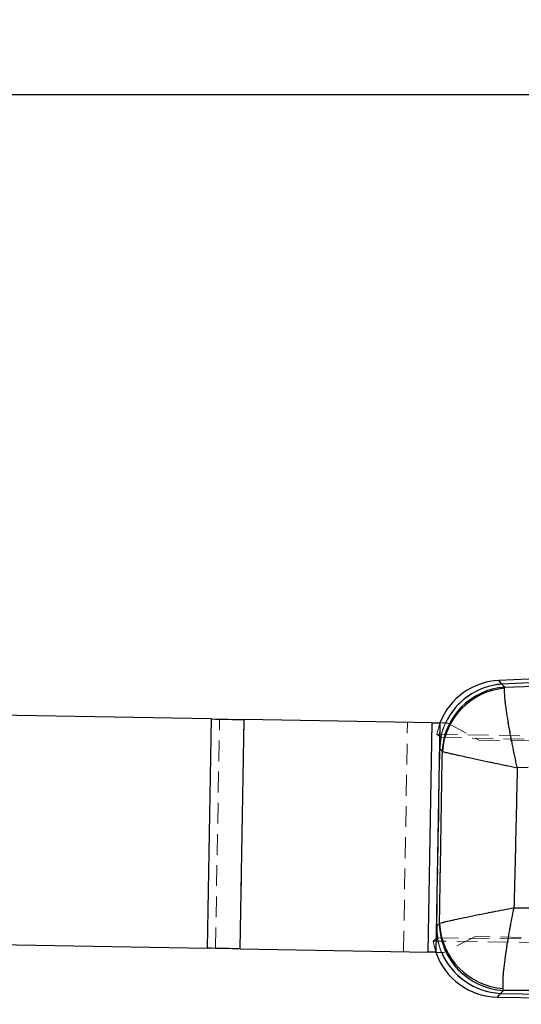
# Model space of a CAD drawing. Header units: millimetres. Extents: x 31 to 337, y 71 to 279.
# Tile 6 of 28: x 203 to 233, y 218 to 279. Entities that reach past the tile are written whole.
import ezdxf

# ---------------------------------------------------------------- set-up
doc = ezdxf.new("R2010")
doc.units = ezdxf.units.MM
doc.linetypes.add('HIDDEN', pattern=[1.905, 1.27, -0.635])
doc.layers.add('FORMATO', color=179, linetype='Continuous')
doc.styles.add('SLDTEXTSTYLE0', font='TXT', dxfattribs={"width": 0.75})
doc.dimstyles.new('SLDDIMSTYLE5', dxfattribs={"dimtxt": 3.5, "dimasz": 3.302, "dimexe": 0, "dimexo": 0.0625, "dimgap": 0.875, "dimtad": 1, "dimdec": 0, "dimrnd": 1e-09, "dimzin": 12, "dimdsep": 46, "dimtxsty": 'SLDTEXTSTYLE0', "dimsah": 1, "dimcen": 0.09, "dimadec": 0, "dimazin": 3, "dimtfac": 1, "dimtdec": 0, "dimtofl": 0, "dimtmove": 0, "dimatfit": 3, "dimfxl": 0, "dimfrac": 2, "dimtolj": 1, "dimtzin": 12, "dimarcsym": 0})

# ---------------------------------------------------------------- blocks, each defined once
blk = doc.blocks.new('_D_6')
at = {"layer": 'FORMATO'}
for p, q in [((47.912, 231.26), (47.912, 275.003)), ((288.749, 228.035), (288.749, 275.003)), ((47.912, 274.003), (288.749, 274.003))]:
    blk.add_line(p, q, dxfattribs=at)
for points in [[(47.912, 274.003), (51.214, 273.495), (51.214, 274.511)], [(288.749, 274.003), (285.447, 274.511), (285.447, 273.495)]]:
    blk.add_solid(points, dxfattribs=at)
at = {"layer": 'FORMATO', "insert": (154.078, 278.515), "char_height": 3.5, "attachment_point": 1, "style": 'SLDTEXTSTYLE0'}
blk.add_mtext('241', dxfattribs=at)

msp = doc.modelspace()

# ---------------------------------------------------------------- linework, layer by layer
at = {"color": 7, "linetype": 'Continuous', "lineweight": 25}
for p, q in [((266.1858, 239.7308), (232.0802, 238.2279)), ((266.1959, 239.5003), (232.2493, 238.0045)), ((232.4298, 237.829), (265.942, 238.8321)), ((232.2498, 238.004), (232.4298, 237.829)), ((232.4217, 237.7544), (232.4298, 237.829)), ((214.5096, 235.8763), (135.2804, 237.2592)), ((214.2652, 221.8784), (214.5096, 235.8763)), ((216.2649, 221.8435), (216.5092, 235.8414)), ((227.9912, 235.641), (216.5092, 235.8414)), ((227.7469, 221.6431), (227.9912, 235.641)), ((228.2468, 221.6344), (228.4911, 235.6322)), ((228.8521, 235.6259), (228.4911, 235.6322)), ((228.6203, 233.8897), (228.6081, 233.9042)), ((233.8613, 232.9239), (233.1973, 232.8998)), ((135.036, 223.2614), (214.2652, 221.8784)), ((228.431, 223.3751), (228.4493, 223.3978)), ((216.2649, 221.8435), (227.7469, 221.6431)), ((228.2468, 221.6344), (228.6085, 221.6281)), ((231.9923, 218.8928), (257.101, 218.4546)), ((232.359, 219.3076), (232.1659, 219.1212)), ((232.1659, 219.1212), (257.1051, 218.6858)), ((232.359, 219.3076), (232.3408, 219.4215))]:
    msp.add_line(p, q, dxfattribs=at)
at = {"color": 7, "linetype": 'HIDDEN', "lineweight": 18}
for p, q in [((266.1959, 239.5003), (232.2493, 238.0045)), ((232.4298, 237.829), (265.942, 238.8321)), ((232.2498, 238.004), (232.4298, 237.829)), ((232.4217, 237.7544), (232.4298, 237.829)), ((214.2652, 221.8784), (214.5096, 235.8763)), ((214.7651, 221.8697), (215.0095, 235.8676)), ((216.5092, 235.8414), (216.2649, 221.8435)), ((226.2471, 221.6693), (226.4914, 235.6671)), ((227.9912, 235.641), (227.7469, 221.6431)), ((228.2468, 221.6344), (228.4911, 235.6322)), ((228.9506, 235.6242), (228.8521, 235.6259)), ((228.9506, 235.6242), (230.8538, 234.5909)), ((228.5165, 234.7579), (228.2752, 234.9548)), ((228.2752, 234.9548), (273.4256, 233.9701)), ((228.5172, 234.7577), (228.5165, 234.7579)), ((228.5409, 234.7485), (273.8526, 233.7741)), ((230.8538, 234.5909), (269.8479, 233.9102)), ((228.4668, 234.0416), (228.278, 223.2273)), ((228.6081, 233.9042), (228.4668, 234.0416)), ((228.4898, 234.0192), (228.4668, 234.0416)), ((228.6203, 233.8897), (228.6081, 233.9042)), ((233.8613, 232.9239), (233.1973, 232.8998)), ((228.278, 223.2273), (228.431, 223.3751)), ((228.278, 223.2273), (228.3019, 223.2503)), ((228.431, 223.3751), (228.4493, 223.3978)), ((228.0528, 222.3189), (228.3047, 222.5079)), ((228.3276, 222.5158), (282.287, 221.7924)), ((230.6444, 222.5927), (228.7063, 221.6264)), ((269.6385, 221.912), (230.6444, 222.5927)), ((282.1977, 221.6096), (228.0528, 222.3189)), ((228.2228, 221.6348), (228.0529, 222.3188)), ((228.6085, 221.6281), (228.7063, 221.6264)), ((232.359, 219.3076), (232.1659, 219.1212)), ((232.1659, 219.1212), (257.1051, 218.6858)), ((232.359, 219.3076), (232.3408, 219.4215))]:
    msp.add_line(p, q, dxfattribs=at)
at = {"color": 8, "linetype": 'Continuous', "lineweight": 25}
for p, q in [((228.6081, 233.9042), (228.4898, 234.0192)), ((228.3019, 223.2503), (228.431, 223.3751))]:
    msp.add_line(p, q, dxfattribs=at)
at = {"color": 8, "linetype": 'Continuous', "lineweight": 25, "flags": 128}
for points in [[(232.2493, 238.0045), (232.0991, 238.2031), (232.0802, 238.2279)], [(231.9923, 218.8928), (232.0116, 218.9183), (232.1659, 219.1212)]]:
    msp.add_lwpolyline(points, dxfattribs=at)
at = {"color": 7, "linetype": 'HIDDEN', "lineweight": 18, "flags": 128}
for points in [[(232.0802, 238.2279), (232.0991, 238.2031), (232.2493, 238.0045)], [(228.2752, 234.9547), (228.4609, 235.6065), (228.4708, 235.6326)], [(228.8112, 235.6267), (228.7089, 235.3896), (228.5165, 234.7579)], [(228.812, 235.6266), (228.7096, 235.3893), (228.5172, 234.7577)], [(228.3047, 222.5079), (228.4864, 221.8428), (228.5717, 221.6287)], [(232.1659, 219.1212), (232.0116, 218.9183), (231.9923, 218.8928)]]:
    msp.add_lwpolyline(points, dxfattribs=at)
at = {"color": 7, "linetype": 'Continuous', "lineweight": 25, "flags": 128}
for points in [[(214.5096, 235.8763), (214.7711, 235.8717), (215.0316, 235.8672), (215.2898, 235.8627), (215.5447, 235.8582), (215.7951, 235.8539), (216.0401, 235.8496), (216.2784, 235.8454), (216.5092, 235.8414)], [(227.9912, 235.641), (228.0489, 235.64), (228.1085, 235.6389), (228.1698, 235.6379), (228.2324, 235.6368), (228.2961, 235.6356), (228.3606, 235.6345), (228.4257, 235.6334), (228.4911, 235.6322)], [(216.2649, 221.8435), (216.0341, 221.8475), (215.7957, 221.8517), (215.5508, 221.856), (215.3003, 221.8604), (215.0455, 221.8648), (214.7872, 221.8693), (214.5268, 221.8739), (214.2652, 221.8784)], [(228.2468, 221.6344), (228.1814, 221.6355), (228.1163, 221.6367), (228.0517, 221.6378), (227.988, 221.6389), (227.9254, 221.64), (227.8642, 221.6411), (227.8046, 221.6421), (227.7469, 221.6431)]]:
    msp.add_lwpolyline(points, dxfattribs=at)
at = {"color": 7, "linetype": 'Continuous', "lineweight": 25}
for centre, radius, start, end in [((232.259, 234.1719), 4.06, 92.282724, 158.913236), ((232.7459, 233.6981), 4.1429, 94.376109, 177.149272), ((232.7816, 233.5985), 4.1714, 94.949538, 175.998096), ((232.5758, 223.4473), 4.1454, 180.997921, 267.001972), ((232.63, 223.5968), 4.1854, 182.725271, 266.03804), ((232.0631, 222.9522), 4.06, 198.93474, 269.287914)]:
    msp.add_arc(centre, radius, start, end, dxfattribs=at)
at = {"color": 7, "linetype": 'HIDDEN', "lineweight": 18}
for centre, radius, start, end in [((232.568, 233.8686), 4.1481, 94.405813, 164.909597), ((232.5687, 233.8682), 4.1482, 94.409102, 164.903425), ((232.7459, 233.6981), 4.1429, 94.376109, 177.149272), ((232.7816, 233.5985), 4.1714, 94.949538, 175.998096), ((232.5758, 223.4473), 4.1454, 180.997921, 267.001972), ((232.63, 223.5968), 4.1854, 182.725271, 266.03804), ((232.3859, 223.2666), 4.1513, 193.250396, 266.962789)]:
    msp.add_arc(centre, radius, start, end, dxfattribs=at)
at = {"color": 8, "linetype": 'Continuous', "lineweight": 25}
for centre, radius, start, end in [((232.5687, 233.8682), 4.1486, 94.4145, 154.920541), ((232.5693, 233.8678), 4.1486, 94.417471, 154.914675), ((232.3825, 223.2614), 4.1459, 203.191365, 267.005004)]:
    msp.add_arc(centre, radius, start, end, dxfattribs=at)
at = {"color": 7, "linetype": 'Continuous', "lineweight": 25}
for centre, major_axis, ratio, start_param, end_param in [((243.2613, 238.831), (11.175, 0.5144), 0.175747, 3.3047405, 3.3049597), ((232.5836, 233.856), (2.9552, -2.9476), 0.9727093, 3.7210154, 3.8944372), ((232.399, 223.2765), (2.9705, 2.9424), 0.9710246, 2.358201, 2.5319393)]:
    msp.add_ellipse(centre, major_axis=major_axis, ratio=ratio, start_param=start_param, end_param=end_param, dxfattribs=at)
at = {"color": 7, "linetype": 'HIDDEN', "lineweight": 18}
for centre, major_axis, ratio, start_param, end_param in [((243.2613, 238.831), (11.175, 0.5144), 0.175747, 3.3047405, 3.3049597), ((231.1116, 235.2875), (8.5398, -2.9171), 0.153481, 4.4565265, 4.4594413), ((232.5836, 233.856), (2.9552, -2.9476), 0.9727093, 3.6710675, 3.7158793), ((231.0146, 221.9396), (7.961, 2.2957), 0.163833, 1.8674623, 1.8705203), ((232.399, 223.2765), (2.9705, 2.9424), 0.9710246, 2.5369358, 2.5818215)]:
    msp.add_ellipse(centre, major_axis=major_axis, ratio=ratio, start_param=start_param, end_param=end_param, dxfattribs=at)
at = {"color": 7, "linetype": 'Continuous', "lineweight": 25}
for points, knots in [([(233.1973, 232.8998), (233.1962, 232.9046), (233.0932, 233.3713), (232.9726, 233.9461), (232.761, 235.0273), (232.5698, 236.1114), (232.4197, 237.232), (232.421, 237.5858), (232.4217, 237.7544)], [0, 0, 0, 0, 0.0021898, 0.2132562, 0.2609683, 0.5212748, 0.7719782, 1, 1, 1, 1]), ([(228.4493, 223.3978), (228.4776, 225.1494), (228.5341, 228.6466), (228.5916, 232.1439), (228.6203, 233.8897)], [0, 0, 0, 0, 0.500831, 1, 1, 1, 1]), ([(228.6203, 233.8897), (228.7536, 233.8572), (229.0333, 233.789), (230.0629, 233.5625), (231.1017, 233.3402), (232.1573, 233.1171), (232.726, 232.998), (233.1925, 232.9008), (233.1973, 232.8998)], [0, 0, 0, 0, 0.2280193, 0.4787226, 0.7390195, 0.7867426, 0.9978111, 1, 1, 1, 1]), ([(233.1973, 232.8998), (233.1645, 231.4683), (233.0994, 228.6179), (233.0309, 225.7676), (232.9968, 224.3488)], [0, 0, 0, 0, 0.5022329, 1, 1, 1, 1]), ([(228.4493, 223.3978), (228.5836, 223.4357), (228.8672, 223.5158), (229.9106, 223.744), (230.979, 223.9604), (232.0222, 224.1643), (232.5668, 224.2682), (232.992, 224.3479), (232.9968, 224.3488)], [0, 0, 0, 0, 0.2296879, 0.4850962, 0.748421, 0.8047697, 0.9977944, 1, 1, 1, 1]), ([(232.3408, 219.4215), (232.3329, 219.6045), (232.3163, 219.991), (232.4391, 221.1599), (232.6127, 222.2908), (232.8027, 223.3666), (232.9089, 223.9185), (232.9958, 224.344), (232.9968, 224.3488)], [0, 0, 0, 0, 0.2296997, 0.4851067, 0.7484825, 0.8047732, 0.9977942, 1, 1, 1, 1]), ([(232.9968, 224.3488), (234.7689, 224.3599), (242.6878, 224.4095), (250.6092, 224.4257), (256.758, 224.4383)], [0, 0, 0, 0, 0.22378, 1, 1, 1, 1]), ([(257.1152, 219.2675), (250.9711, 219.2791), (242.718, 219.2946), (234.4674, 219.305), (232.359, 219.3076)], [0, 0, 0, 0, 0.7444504, 1, 1, 1, 1])]:
    msp.add_open_spline(points, degree=3, knots=knots, dxfattribs=at)
at = {"color": 7, "linetype": 'HIDDEN', "lineweight": 18}
for points, knots in [([(233.1973, 232.8998), (233.1962, 232.9046), (233.0932, 233.3713), (232.9726, 233.9461), (232.761, 235.0273), (232.5698, 236.1114), (232.4197, 237.232), (232.421, 237.5858), (232.4217, 237.7544)], [0, 0, 0, 0, 0.0021898, 0.2132562, 0.2609683, 0.5212748, 0.7719782, 1, 1, 1, 1]), ([(228.4493, 223.3978), (228.4776, 225.1494), (228.5341, 228.6466), (228.5916, 232.1439), (228.6203, 233.8897)], [0, 0, 0, 0, 0.500831, 1, 1, 1, 1]), ([(228.6203, 233.8897), (228.7536, 233.8572), (229.0333, 233.789), (230.0629, 233.5625), (231.1017, 233.3402), (232.1573, 233.1171), (232.726, 232.998), (233.1925, 232.9008), (233.1973, 232.8998)], [0, 0, 0, 0, 0.2280193, 0.4787226, 0.7390195, 0.7867426, 0.9978111, 1, 1, 1, 1]), ([(233.1973, 232.8998), (233.1645, 231.4683), (233.0994, 228.6179), (233.0309, 225.7676), (232.9968, 224.3488)], [0, 0, 0, 0, 0.5022329, 1, 1, 1, 1]), ([(228.4493, 223.3978), (228.5836, 223.4357), (228.8672, 223.5158), (229.9106, 223.744), (230.979, 223.9604), (232.0222, 224.1643), (232.5668, 224.2682), (232.992, 224.3479), (232.9968, 224.3488)], [0, 0, 0, 0, 0.2296879, 0.4850962, 0.748421, 0.8047697, 0.9977944, 1, 1, 1, 1]), ([(232.3408, 219.4215), (232.3329, 219.6045), (232.3163, 219.991), (232.4391, 221.1599), (232.6127, 222.2908), (232.8027, 223.3666), (232.9089, 223.9185), (232.9958, 224.344), (232.9968, 224.3488)], [0, 0, 0, 0, 0.2296997, 0.4851067, 0.7484825, 0.8047732, 0.9977942, 1, 1, 1, 1]), ([(232.9968, 224.3488), (234.7689, 224.3599), (242.6878, 224.4095), (250.6092, 224.4257), (256.758, 224.4383)], [0, 0, 0, 0, 0.22378, 1, 1, 1, 1]), ([(257.1152, 219.2675), (250.9711, 219.2791), (242.718, 219.2946), (234.4674, 219.305), (232.359, 219.3076)], [0, 0, 0, 0, 0.7444504, 1, 1, 1, 1])]:
    msp.add_open_spline(points, degree=3, knots=knots, dxfattribs=at)

# ---------------------------------------------------------------- dimensions: what is measured, and where the dimension line sits
at = {"layer": 'FORMATO'}
dim = msp.add_linear_dim(base=(288.7492, 274.0028), p1=(47.9116, 230.2595), p2=(288.7492, 227.0355), dimstyle='SLDDIMSTYLE5', dxfattribs=at)
dim.commit()
dim.dimension.update_dxf_attribs({"geometry": '_D_6', "text_midpoint": (157.957, 274.0028), "dimtype": 160})

doc.saveas('drawing.dxf')
